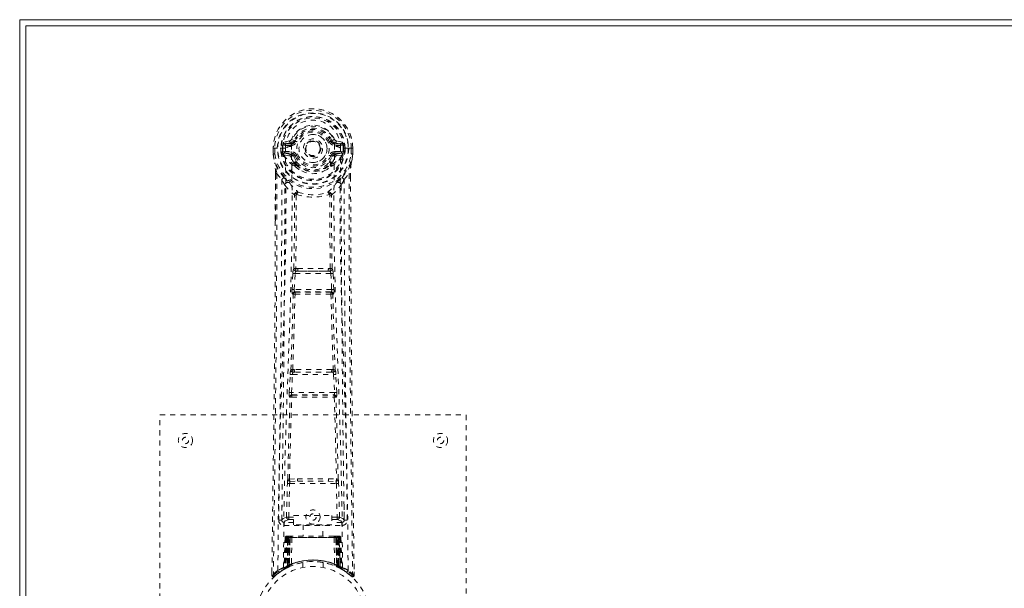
# Model space of a CAD drawing. Header units: inches. Extents: x 15.1 to 98.6, y 40.8 to 64.3.
# Tile 2 of 6: x 15.1 to 34.4, y 53.1 to 64.3. Entities that reach past the tile are written whole.
import ezdxf

# ---------------------------------------------------------------- set-up
doc = ezdxf.new("R2010")
doc.units = ezdxf.units.IN
doc.header["$MEASUREMENT"] = 0
doc.linetypes.add('SLD-Dashed', pattern=[0.075, 0.05, -0.025])
doc.linetypes.add('SLD-Solid', pattern=[0])

msp = doc.modelspace()

# ---------------------------------------------------------------- linework, layer by layer
at = {"color": 7, "linetype": 'SLD-Solid', "lineweight": 15}
for p, q in [((15.112, 64.264), (98.612, 64.264)), ((15.112, 40.764), (15.112, 64.264)), ((15.23, 64.146), (15.23, 40.882)), ((98.494, 64.146), (15.23, 64.146)), ((15.23, 64.146), (98.494, 64.146)), ((15.23, 40.882), (15.23, 64.146))]:
    msp.add_line(p, q, dxfattribs=at)
at = {"color": 7, "linetype": 'SLD-Dashed', "lineweight": 0}
for p, q in [((20.405, 61.889), (20.287, 61.865)), ((20.317, 61.829), (20.433, 61.85)), ((20.317, 61.829), (20.317, 61.799)), ((20.433, 61.829), (20.317, 61.829)), ((20.433, 61.799), (20.317, 61.799)), ((20.433, 61.85), (20.433, 61.829)), ((20.433, 61.799), (20.433, 61.829)), ((20.493, 61.893), (20.438, 61.916)), ((20.439, 61.783), (20.439, 61.785)), ((20.493, 61.893), (20.515, 61.884)), ((21.209, 61.884), (21.231, 61.893)), ((21.231, 61.893), (21.235, 61.885)), ((21.286, 61.785), (21.286, 61.783)), ((21.291, 61.85), (21.407, 61.829)), ((21.291, 61.85), (21.291, 61.829)), ((21.407, 61.829), (21.291, 61.829)), ((21.291, 61.799), (21.291, 61.829)), ((21.407, 61.799), (21.291, 61.799)), ((21.438, 61.865), (21.319, 61.889)), ((21.407, 61.799), (21.407, 61.829)), ((20.082, 61.748), (20.082, 61.631)), ((20.082, 61.631), (20.083, 61.627)), ((20.086, 61.748), (20.083, 61.748)), ((20.084, 61.749), (20.084, 61.631)), ((20.14, 61.747), (20.086, 61.748)), ((20.112, 61.746), (20.112, 61.631)), ((20.163, 61.747), (20.14, 61.747)), ((20.321, 61.747), (20.163, 61.747)), ((20.234, 61.674), (20.234, 61.745)), ((20.234, 61.674), (20.263, 61.675)), ((20.234, 61.674), (20.234, 61.674)), ((20.269, 61.745), (20.263, 61.745)), ((20.263, 61.745), (20.263, 61.675)), ((20.264, 61.675), (20.269, 61.656)), ((20.269, 61.666), (20.269, 61.745)), ((20.269, 61.656), (20.269, 61.666)), ((20.275, 61.63), (20.279, 61.625)), ((20.279, 61.625), (20.279, 61.624)), ((20.279, 61.625), (20.279, 61.625)), ((20.289, 61.614), (20.279, 61.625)), ((20.289, 61.614), (20.404, 61.593)), ((20.303, 61.677), (20.303, 61.647)), ((20.303, 61.677), (20.433, 61.677)), ((20.433, 61.622), (20.303, 61.647)), ((20.303, 61.647), (20.433, 61.647)), ((20.433, 61.677), (20.433, 61.647)), ((20.433, 61.622), (20.433, 61.647)), ((20.515, 61.593), (20.488, 61.581)), ((21.018, 61.746), (21.019, 61.738)), ((21.019, 61.738), (21.018, 61.722)), ((21.236, 61.581), (21.209, 61.593)), ((21.291, 61.677), (21.291, 61.647)), ((21.291, 61.677), (21.421, 61.677)), ((21.421, 61.647), (21.291, 61.622)), ((21.291, 61.622), (21.291, 61.647)), ((21.291, 61.647), (21.421, 61.647)), ((21.32, 61.593), (21.435, 61.614)), ((21.562, 61.747), (21.403, 61.747)), ((21.421, 61.647), (21.421, 61.677)), ((21.445, 61.625), (21.435, 61.614)), ((21.435, 61.614), (21.435, 61.614)), ((21.435, 61.614), (21.435, 61.614)), ((21.445, 61.625), (21.449, 61.63)), ((21.455, 61.745), (21.461, 61.745)), ((21.456, 61.666), (21.455, 61.745)), ((21.461, 61.675), (21.455, 61.656)), ((21.455, 61.656), (21.456, 61.666)), ((21.461, 61.675), (21.461, 61.745)), ((21.461, 61.675), (21.491, 61.674)), ((21.491, 61.745), (21.491, 61.674)), ((21.491, 61.745), (21.491, 61.745)), ((21.491, 61.674), (21.491, 61.674)), ((21.585, 61.747), (21.562, 61.747)), ((21.638, 61.748), (21.585, 61.747)), ((21.612, 61.631), (21.612, 61.746)), ((21.642, 61.748), (21.638, 61.748)), ((21.641, 61.631), (21.641, 61.749)), ((21.642, 61.748), (21.642, 61.631)), ((21.642, 61.627), (21.642, 61.631)), ((20.494, 61.432), (20.494, 61.45)), ((20.513, 61.386), (20.501, 61.403)), ((20.517, 61.456), (20.517, 61.437)), ((21.207, 61.437), (21.207, 61.456)), ((21.223, 61.403), (21.211, 61.386)), ((21.23, 61.432), (21.231, 61.45)), ((20.125, 61.247), (20.122, 60.322)), ((20.126, 60.322), (20.126, 61.246)), ((20.154, 61.245), (20.251, 61.13)), ((21.474, 61.13), (21.57, 61.245)), ((21.598, 61.193), (21.598, 61.246)), ((21.599, 61.247), (21.599, 61.193)), ((20.535, 60.828), (20.535, 60.827)), ((21.19, 60.827), (21.19, 60.828)), ((20.452, 58.974), (20.468, 59.292)), ((20.496, 58.972), (20.513, 59.289)), ((20.513, 59.289), (21.212, 59.289)), ((20.563, 59.388), (20.523, 59.387)), ((20.531, 59.334), (20.57, 59.334)), ((21.154, 59.334), (20.57, 59.334)), ((21.154, 59.334), (21.193, 59.334)), ((21.201, 59.387), (21.161, 59.388)), ((21.212, 59.289), (21.228, 58.972)), ((21.272, 58.974), (21.256, 59.292)), ((20.475, 58.88), (20.461, 58.884)), ((21.228, 58.972), (20.496, 58.972)), ((20.52, 58.922), (20.505, 58.927)), ((20.505, 58.927), (21.219, 58.927)), ((21.219, 58.927), (21.205, 58.922)), ((21.249, 58.88), (21.263, 58.884)), ((20.496, 57.403), (20.464, 57.403)), ((20.505, 57.352), (20.474, 57.351)), ((21.219, 57.352), (20.505, 57.352)), ((21.219, 57.352), (21.251, 57.351)), ((21.26, 57.403), (21.228, 57.403)), ((20.397, 56.956), (20.414, 57.309)), ((20.442, 56.954), (20.459, 57.307)), ((20.459, 57.307), (21.266, 57.307)), ((21.266, 57.307), (21.283, 56.954)), ((21.327, 56.956), (21.31, 57.309)), ((21.283, 56.954), (20.442, 56.954)), ((20.403, 56.866), (20.411, 56.863)), ((20.456, 56.906), (20.448, 56.909)), ((20.448, 56.909), (21.276, 56.909)), ((21.276, 56.909), (21.268, 56.906)), ((21.313, 56.863), (21.321, 56.866)), ((17.862, 48.514), (17.862, 56.514)), ((17.862, 56.514), (23.862, 56.514)), ((23.862, 56.514), (23.862, 48.514)), ((20.401, 55.257), (20.557, 55.263)), ((20.412, 55.212), (20.564, 55.215)), ((20.564, 55.215), (21.16, 55.215)), ((21.16, 55.215), (21.313, 55.212)), ((21.167, 55.263), (21.323, 55.257)), ((20.343, 54.511), (20.359, 55.173)), ((20.388, 54.511), (20.404, 55.171)), ((20.404, 55.171), (21.321, 55.171)), ((21.321, 55.171), (21.336, 54.511)), ((21.381, 54.511), (21.365, 55.173)), ((20.253, 54.744), (20.25, 54.457)), ((21.474, 54.457), (21.471, 54.744)), ((20.249, 54.454), (20.251, 54.446)), ((20.388, 54.466), (20.388, 54.511)), ((20.388, 54.511), (20.482, 54.511)), ((20.388, 54.466), (20.482, 54.466)), ((20.482, 54.542), (21.232, 54.542)), ((20.482, 54.362), (20.482, 54.542)), ((21.232, 54.542), (21.232, 54.362)), ((21.232, 54.511), (21.336, 54.511)), ((21.232, 54.466), (21.336, 54.466)), ((21.336, 54.466), (21.336, 54.511)), ((21.473, 54.446), (21.475, 54.454)), ((20.294, 54.409), (20.294, 54.348)), ((20.482, 54.409), (20.294, 54.409)), ((20.294, 54.348), (21.43, 54.348)), ((21.232, 54.362), (20.482, 54.362)), ((20.667, 54.362), (20.667, 54.139)), ((21.057, 54.139), (21.057, 54.362)), ((21.43, 54.409), (21.232, 54.409)), ((21.43, 54.348), (21.43, 54.409)), ((20.316, 54.11), (20.295, 53.505)), ((20.33, 54.11), (20.309, 53.513)), ((20.33, 54.11), (20.316, 54.11)), ((20.348, 54.11), (20.327, 53.523)), ((20.35, 54.114), (20.328, 53.52)), ((20.415, 54.11), (20.348, 54.11)), ((20.355, 54.11), (20.355, 53.553)), ((20.362, 54.11), (20.355, 54.11)), ((20.363, 54.139), (20.356, 54.139)), ((20.369, 54.139), (20.36, 54.139)), ((20.362, 54.11), (21.362, 54.11)), ((20.362, 53.557), (20.362, 54.11)), ((20.368, 53.56), (20.369, 54.11)), ((20.376, 54.139), (20.369, 54.139)), ((20.369, 54.11), (20.375, 54.11)), ((20.375, 54.11), (20.375, 53.563)), ((21.349, 54.11), (20.375, 54.11)), ((20.432, 54.139), (20.378, 54.139)), ((20.387, 54.11), (20.387, 53.568)), ((20.393, 54.11), (20.387, 54.11)), ((20.394, 54.139), (20.388, 54.139)), ((20.393, 54.11), (21.331, 54.11)), ((20.393, 53.571), (20.393, 54.11)), ((20.394, 54.139), (20.432, 54.139)), ((20.396, 53.559), (20.415, 54.11)), ((20.416, 54.11), (20.397, 53.559)), ((20.415, 54.11), (20.416, 54.11)), ((20.446, 54.11), (20.442, 53.589)), ((20.453, 54.139), (20.446, 54.139)), ((21.278, 54.11), (20.446, 54.11)), ((21.271, 54.139), (20.453, 54.139)), ((21.279, 54.139), (21.271, 54.139)), ((21.278, 54.11), (21.283, 53.589)), ((21.346, 54.139), (21.292, 54.139)), ((21.292, 54.139), (21.33, 54.139)), ((21.327, 53.559), (21.308, 54.11)), ((21.308, 54.11), (21.309, 54.11)), ((21.309, 54.11), (21.328, 53.559)), ((21.376, 54.11), (21.309, 54.11)), ((21.336, 54.139), (21.33, 54.139)), ((21.337, 54.11), (21.331, 54.11)), ((21.331, 54.11), (21.331, 53.571)), ((21.337, 53.568), (21.337, 54.11)), ((21.355, 54.139), (21.348, 54.139)), ((21.349, 53.563), (21.349, 54.11)), ((21.349, 54.11), (21.355, 54.11)), ((21.365, 54.139), (21.355, 54.139)), ((21.355, 54.11), (21.356, 53.56)), ((21.368, 54.139), (21.361, 54.139)), ((21.369, 54.11), (21.362, 54.11)), ((21.362, 54.11), (21.362, 53.557)), ((21.369, 53.553), (21.369, 54.11)), ((21.396, 53.52), (21.374, 54.114)), ((21.376, 54.11), (21.397, 53.523)), ((21.395, 54.11), (21.415, 53.513)), ((21.408, 54.11), (21.395, 54.11)), ((21.408, 54.11), (21.429, 53.505)), ((20.281, 53.48), (20.294, 53.488)), ((20.295, 53.505), (20.309, 53.513)), ((20.312, 53.498), (20.379, 53.533)), ((20.327, 53.523), (20.396, 53.559)), ((20.355, 53.553), (20.362, 53.557)), ((20.368, 53.527), (20.355, 53.553)), ((20.368, 53.527), (20.359, 53.523)), ((20.375, 53.563), (20.368, 53.56)), ((20.381, 53.534), (20.368, 53.56)), ((20.375, 53.531), (20.368, 53.527)), ((20.372, 53.53), (20.381, 53.534)), ((20.387, 53.537), (20.375, 53.563)), ((20.379, 53.533), (20.38, 53.533)), ((20.38, 53.533), (20.387, 53.537)), ((20.387, 53.568), (20.393, 53.571)), ((20.399, 53.542), (20.387, 53.568)), ((20.397, 53.559), (20.396, 53.559)), ((20.405, 53.545), (20.399, 53.542)), ((20.662, 53.622), (20.662, 53.525)), ((21.062, 53.525), (21.062, 53.622)), ((21.331, 53.571), (21.319, 53.545)), ((21.325, 53.542), (21.319, 53.545)), ((21.337, 53.568), (21.325, 53.542)), ((21.328, 53.559), (21.327, 53.559)), ((21.328, 53.559), (21.397, 53.523)), ((21.331, 53.571), (21.337, 53.568)), ((21.349, 53.563), (21.337, 53.537)), ((21.356, 53.56), (21.343, 53.534)), ((21.344, 53.533), (21.345, 53.533)), ((21.345, 53.533), (21.36, 53.525)), ((21.356, 53.56), (21.349, 53.563)), ((21.362, 53.557), (21.349, 53.531)), ((21.357, 53.527), (21.349, 53.531)), ((21.369, 53.553), (21.357, 53.527)), ((21.383, 53.514), (21.357, 53.527)), ((21.362, 53.557), (21.369, 53.553)), ((21.377, 53.516), (21.412, 53.498)), ((21.415, 53.513), (21.429, 53.505)), ((21.424, 53.492), (21.438, 53.485)), ((21.43, 53.488), (21.444, 53.48)), ((20.057, 53.44), (20.056, 53.373)), ((20.056, 53.44), (20.056, 53.373)), ((20.056, 53.373), (20.086, 53.372)), ((20.058, 53.436), (20.057, 53.373)), ((20.105, 53.352), (20.146, 53.385)), ((21.577, 53.386), (21.62, 53.351)), ((21.639, 53.372), (21.619, 53.35)), ((21.669, 53.373), (21.668, 53.44))]:
    msp.add_line(p, q, dxfattribs=at)
at = {"color": 7, "linetype": 'SLD-Dashed', "lineweight": 0, "flags": 128}
for points in [[(20.439, 61.785), (20.445, 61.861), (20.468, 61.936), (20.507, 62.004), (20.56, 62.064), (20.625, 62.113), (20.699, 62.149), (20.779, 62.171), (20.862, 62.178), (20.945, 62.171), (21.025, 62.149), (21.099, 62.113), (21.164, 62.064), (21.217, 62.004), (21.257, 61.936), (21.28, 61.861), (21.286, 61.785)], [(20.317, 61.799), (20.294, 61.804), (20.274, 61.817)], [(20.283, 53.522), (20.292, 54.567), (20.313, 55.609), (20.345, 56.649), (20.383, 57.685), (20.419, 58.716), (20.445, 59.743), (20.453, 60.765), (20.439, 61.782)], [(20.433, 61.85), (20.47, 61.864), (20.484, 61.877)], [(20.484, 61.877), (20.489, 61.885), (20.493, 61.893)], [(20.543, 61.872), (20.538, 61.874), (20.533, 61.876), (20.528, 61.878), (20.524, 61.88), (20.52, 61.882), (20.518, 61.883), (20.516, 61.883), (20.515, 61.884)], [(21.181, 61.872), (21.186, 61.874), (21.192, 61.876), (21.196, 61.878), (21.2, 61.88), (21.204, 61.882), (21.206, 61.883), (21.208, 61.883), (21.209, 61.884)], [(21.441, 53.522), (21.432, 54.567), (21.411, 55.61), (21.379, 56.65), (21.341, 57.685), (21.305, 58.716), (21.279, 59.743), (21.271, 60.765), (21.285, 61.782)], [(21.45, 61.817), (21.431, 61.804), (21.407, 61.799)], [(20.083, 61.748), (20.082, 61.748), (20.083, 61.747), (20.086, 61.747), (20.089, 61.747), (20.094, 61.746), (20.1, 61.746), (20.106, 61.746), (20.112, 61.746)], [(20.082, 61.631), (20.095, 61.534), (20.111, 61.458)], [(20.112, 61.631), (20.106, 61.631), (20.1, 61.631), (20.094, 61.631), (20.089, 61.631), (20.086, 61.631), (20.083, 61.631), (20.082, 61.631), (20.082, 61.631)], [(20.083, 61.627), (20.084, 61.627), (20.085, 61.628), (20.088, 61.628), (20.092, 61.629), (20.096, 61.629), (20.101, 61.63), (20.107, 61.631), (20.112, 61.631)], [(20.083, 61.627), (20.094, 61.537), (20.113, 61.447)], [(20.174, 53.466), (20.182, 54.513), (20.201, 55.558), (20.23, 56.6), (20.266, 57.638), (20.3, 58.672), (20.325, 59.702), (20.334, 60.727), (20.321, 61.747)], [(20.264, 61.675), (20.263, 61.675), (20.263, 61.675)], [(20.269, 61.666), (20.285, 61.674), (20.303, 61.677)], [(20.431, 61.57), (20.418, 61.587), (20.404, 61.593)], [(20.488, 61.581), (20.516, 61.518), (20.546, 61.468)], [(20.543, 61.604), (20.538, 61.602), (20.533, 61.6), (20.528, 61.598), (20.524, 61.596), (20.52, 61.595), (20.518, 61.594), (20.516, 61.593), (20.515, 61.593)], [(21.179, 61.468), (21.208, 61.518), (21.236, 61.581)], [(21.181, 61.604), (21.186, 61.602), (21.192, 61.6), (21.196, 61.598), (21.2, 61.596), (21.204, 61.595), (21.206, 61.594), (21.208, 61.593), (21.209, 61.593)], [(21.293, 61.57), (21.306, 61.587), (21.32, 61.593)], [(21.55, 53.466), (21.542, 54.513), (21.523, 55.558), (21.494, 56.6), (21.459, 57.638), (21.424, 58.672), (21.399, 59.702), (21.391, 60.727), (21.403, 61.747)], [(21.421, 61.677), (21.439, 61.674), (21.456, 61.666)], [(21.461, 61.745), (21.464, 61.745), (21.471, 61.745), (21.48, 61.745), (21.491, 61.745)], [(21.461, 61.675), (21.461, 61.675), (21.461, 61.675)], [(21.611, 61.447), (21.628, 61.527), (21.642, 61.627)], [(21.612, 61.746), (21.618, 61.746), (21.625, 61.746), (21.63, 61.746), (21.635, 61.747), (21.638, 61.747), (21.641, 61.747), (21.642, 61.748), (21.642, 61.748)], [(21.642, 61.631), (21.642, 61.631), (21.641, 61.631), (21.638, 61.631), (21.635, 61.631), (21.63, 61.631), (21.625, 61.631), (21.618, 61.631), (21.612, 61.631)], [(21.642, 61.627), (21.641, 61.627), (21.639, 61.628), (21.636, 61.628), (21.632, 61.629), (21.628, 61.629), (21.623, 61.63), (21.618, 61.631), (21.612, 61.631)], [(21.642, 61.631), (21.629, 61.534), (21.613, 61.458)], [(20.111, 61.458), (20.111, 61.452), (20.113, 61.447)], [(20.293, 61.169), (20.192, 61.293), (20.113, 61.447)], [(20.494, 61.45), (20.461, 61.503), (20.431, 61.57)], [(20.513, 61.386), (20.587, 61.328), (20.645, 61.298)], [(21.08, 61.298), (21.137, 61.328), (21.211, 61.386)], [(21.231, 61.45), (21.263, 61.503), (21.293, 61.57)], [(21.431, 61.169), (21.532, 61.293), (21.611, 61.447)], [(21.611, 61.447), (21.613, 61.452), (21.613, 61.458)], [(20.154, 61.245), (20.153, 59.78), (20.144, 58.308), (20.129, 56.86), (20.127, 56.639), (20.124, 56.409), (20.122, 56.206), (20.119, 56.007), (20.117, 55.792), (20.115, 55.642), (20.113, 55.485), (20.111, 55.329), (20.109, 55.211), (20.107, 55.071), (20.105, 54.909), (20.101, 54.577), (20.098, 54.372), (20.095, 54.118), (20.092, 53.856), (20.088, 53.608), (20.086, 53.372)], [(20.125, 61.247), (20.125, 61.247), (20.125, 61.246), (20.128, 61.246), (20.132, 61.246), (20.137, 61.245), (20.142, 61.245), (20.149, 61.245), (20.154, 61.245)], [(21.57, 61.245), (21.576, 61.245), (21.582, 61.245), (21.588, 61.245), (21.593, 61.246), (21.596, 61.246), (21.599, 61.246), (21.6, 61.247), (21.599, 61.247)], [(21.57, 61.245), (21.571, 59.781), (21.58, 58.308), (21.595, 56.86), (21.598, 56.613), (21.601, 56.355), (21.603, 56.14), (21.606, 55.911), (21.609, 55.66), (21.613, 55.389), (21.616, 55.171), (21.619, 54.909), (21.623, 54.585), (21.626, 54.374), (21.629, 54.116), (21.633, 53.854), (21.636, 53.606), (21.639, 53.372)], [(21.599, 61.193), (21.608, 58.623), (21.635, 55.998), (21.669, 53.373)], [(20.251, 61.13), (20.25, 60.61), (20.249, 60.077), (20.246, 59.531), (20.242, 59.016), (20.238, 58.486), (20.233, 57.935), (20.228, 57.445), (20.225, 57.188), (20.221, 56.915), (20.218, 56.627), (20.214, 56.322), (20.21, 56.047), (20.207, 55.806), (20.205, 55.615), (20.202, 55.401), (20.199, 55.159), (20.196, 54.934), (20.193, 54.742), (20.191, 54.582), (20.189, 54.454)], [(20.31, 61.017), (20.396, 60.916), (20.497, 60.828)], [(20.388, 61.081), (20.397, 61.072), (20.403, 61.065)], [(21.228, 60.828), (21.328, 60.916), (21.414, 61.017)], [(21.321, 61.065), (21.327, 61.072), (21.336, 61.081)], [(21.535, 54.454), (21.533, 54.59), (21.531, 54.762), (21.528, 54.971), (21.525, 55.216), (21.521, 55.466), (21.519, 55.685), (21.517, 55.839), (21.515, 55.976), (21.513, 56.098), (21.511, 56.253), (21.509, 56.416), (21.507, 56.572), (21.497, 57.386), (21.489, 58.204), (21.481, 59.177), (21.475, 60.166), (21.474, 61.13)], [(20.487, 59.381), (20.498, 60.101), (20.499, 60.82)], [(20.545, 60.839), (20.539, 60.847), (20.533, 60.854), (20.525, 60.857), (20.517, 60.857), (20.509, 60.853), (20.503, 60.847), (20.499, 60.838), (20.497, 60.828)], [(20.535, 60.827), (20.533, 60.108), (20.523, 59.387)], [(21.228, 60.828), (21.226, 60.838), (21.221, 60.847), (21.215, 60.853), (21.207, 60.857), (21.199, 60.857), (21.192, 60.854), (21.185, 60.847), (21.18, 60.839)], [(21.201, 59.387), (21.191, 60.108), (21.19, 60.827)], [(21.237, 59.381), (21.227, 60.101), (21.225, 60.82)], [(20.122, 60.322), (20.117, 58.623), (20.089, 55.998), (20.056, 53.44)], [(20.468, 59.292), (20.473, 59.291), (20.484, 59.291), (20.498, 59.29), (20.513, 59.289)], [(20.531, 59.334), (20.53, 59.333), (20.528, 59.332), (20.525, 59.329), (20.52, 59.319), (20.515, 59.306), (20.513, 59.289)], [(20.563, 59.388), (20.862, 59.389), (21.161, 59.388)], [(20.57, 59.334), (20.862, 59.335), (21.154, 59.334)], [(21.212, 59.289), (21.226, 59.29), (21.24, 59.291), (21.251, 59.291), (21.256, 59.292)], [(20.429, 57.398), (20.454, 58.14), (20.475, 58.88)], [(20.452, 58.974), (20.457, 58.974), (20.467, 58.973), (20.481, 58.973), (20.496, 58.972)], [(20.464, 57.403), (20.489, 58.145), (20.511, 58.886)], [(20.505, 58.927), (20.501, 58.931), (20.497, 58.941), (20.496, 58.947), (20.496, 58.955), (20.496, 58.963), (20.496, 58.972)], [(21.213, 58.886), (21.235, 58.145), (21.26, 57.403)], [(21.228, 58.972), (21.229, 58.963), (21.229, 58.955), (21.228, 58.947), (21.227, 58.941), (21.224, 58.931), (21.219, 58.927)], [(21.228, 58.972), (21.243, 58.973), (21.257, 58.973), (21.267, 58.974), (21.272, 58.974)], [(21.295, 57.398), (21.271, 58.14), (21.249, 58.88)], [(20.414, 57.309), (20.416, 57.341), (20.417, 57.343)], [(21.31, 57.309), (21.308, 57.341), (21.308, 57.343)], [(20.414, 57.309), (20.419, 57.309), (20.429, 57.308), (20.443, 57.308), (20.459, 57.307)], [(21.266, 57.307), (21.281, 57.308), (21.295, 57.308), (21.306, 57.309), (21.31, 57.309)], [(20.397, 56.956), (20.402, 56.956), (20.412, 56.956), (20.426, 56.955), (20.442, 56.954)], [(21.283, 56.954), (21.298, 56.955), (21.312, 56.956), (21.323, 56.956), (21.327, 56.956)], [(20.367, 55.255), (20.387, 56.06), (20.411, 56.863)], [(20.401, 55.257), (20.421, 56.063), (20.446, 56.867)], [(21.279, 56.867), (21.303, 56.063), (21.323, 55.257)], [(21.357, 55.255), (21.337, 56.06), (21.313, 56.863)], [(20.557, 55.263), (20.862, 55.263), (21.167, 55.263)], [(20.564, 55.215), (20.862, 55.215), (21.16, 55.215)], [(20.359, 55.173), (20.363, 55.173), (20.374, 55.172), (20.388, 55.172), (20.404, 55.171)], [(21.321, 55.171), (21.336, 55.172), (21.35, 55.172), (21.361, 55.173), (21.365, 55.173)], [(20.343, 54.511), (20.274, 54.483), (20.249, 54.454)], [(20.294, 54.409), (20.319, 54.437), (20.388, 54.466)], [(20.343, 54.511), (20.348, 54.511), (20.358, 54.511), (20.372, 54.511), (20.388, 54.511)], [(21.336, 54.511), (21.352, 54.511), (21.366, 54.511), (21.376, 54.511), (21.381, 54.511)], [(21.336, 54.466), (21.405, 54.437), (21.43, 54.409)], [(21.475, 54.454), (21.45, 54.483), (21.381, 54.511)], [(20.316, 54.11), (20.319, 54.11), (20.327, 54.11), (20.34, 54.11), (20.355, 54.11)], [(20.369, 54.11), (20.354, 54.11), (20.342, 54.11), (20.333, 54.11), (20.33, 54.11)], [(20.348, 54.11), (20.348, 54.11), (20.35, 54.11), (20.353, 54.11), (20.358, 54.11), (20.364, 54.11), (20.371, 54.11), (20.379, 54.11), (20.387, 54.11)], [(20.446, 54.11), (20.435, 54.11), (20.426, 54.11), (20.419, 54.11), (20.416, 54.11)], [(21.308, 54.11), (21.305, 54.11), (21.299, 54.11), (21.289, 54.11), (21.278, 54.11)], [(21.337, 54.11), (21.345, 54.11), (21.353, 54.11), (21.36, 54.11), (21.366, 54.11), (21.371, 54.11), (21.374, 54.11), (21.376, 54.11), (21.376, 54.11)], [(21.347, 54.139), (21.347, 54.139), (21.345, 54.139)], [(21.395, 54.11), (21.391, 54.11), (21.383, 54.11), (21.37, 54.11), (21.355, 54.11)], [(21.369, 54.11), (21.384, 54.11), (21.397, 54.11), (21.405, 54.11), (21.408, 54.11)], [(21.376, 54.11), (21.375, 54.117), (21.375, 54.119)], [(20.362, 53.557), (20.367, 53.547), (20.371, 53.538), (20.374, 53.533), (20.375, 53.531)], [(20.393, 53.571), (20.398, 53.561), (20.402, 53.552), (20.404, 53.547), (20.405, 53.545)], [(21.06, 53.622), (21.061, 53.621), (21.043, 53.624), (21.005, 53.63), (20.951, 53.636), (20.886, 53.639), (20.862, 53.639)], [(21.398, 53.516), (21.397, 53.522), (21.397, 53.524)], [(21.435, 53.487), (21.429, 53.499), (21.424, 53.512)], [(20.059, 53.373), (20.06, 53.365), (20.064, 53.358), (20.069, 53.351), (20.075, 53.346), (20.082, 53.343), (20.09, 53.343), (20.097, 53.345), (20.103, 53.349)], [(20.106, 53.35), (20.138, 53.379), (20.146, 53.385)], [(21.62, 53.353), (21.627, 53.349), (21.635, 53.346), (21.644, 53.346), (21.652, 53.347), (21.658, 53.351), (21.664, 53.356), (21.667, 53.363), (21.668, 53.37)], [(21.669, 53.373), (21.668, 53.373), (21.666, 53.373), (21.66, 53.372), (21.65, 53.373), (21.644, 53.373), (21.639, 53.372)]]:
    msp.add_lwpolyline(points, dxfattribs=at)
at = {"color": 7, "linetype": 'SLD-Dashed', "lineweight": 0}
for centre, radius in [((20.862, 61.738), 0.7), ((20.862, 61.738), 0.69), ((20.862, 61.738), 0.623), ((20.862, 61.738), 0.32), ((20.862, 61.738), 0.275), ((20.862, 61.738), 0.188), ((20.862, 61.738), 0.156), ((20.862, 61.738), 0.142), ((20.862, 61.738), 0.139), ((20.862, 61.738), 0.138), ((18.362, 56.014), 0.14), ((18.362, 56.014), 0.0625), ((23.362, 56.014), 0.14), ((23.362, 56.014), 0.0625), ((20.862, 54.514), 0.14), ((20.862, 54.514), 0.0625), ((20.862, 52.514), 1.125), ((20.862, 52.514), 1.03)]:
    msp.add_circle(centre, radius, dxfattribs=at)
for centre, radius, start, end in [((20.862, 61.738), 0.78, 0, 179.3038), ((20.862, 61.738), 0.78, 0.7166, 179.2834), ((20.862, 61.738), 0.75, 0.5684, 179.4316), ((20.862, 61.738), 0.629, 0.6527, 179.3473), ((20.862, 61.738), 0.599, 0.6527, 179.3473), ((20.862, 61.753), 0.541, 359.3501, 180.6499), ((20.862, 61.738), 0.459, 22.774, 157.226), ((20.862, 61.738), 0.4, 22.774, 157.226), ((20.862, 61.738), 0.376, 22.774, 157.226), ((20.862, 61.738), 0.346, 22.7741, 157.2259), ((20.862, 61.738), 0.275, 90.0001, 269.9999), ((20.862, 61.738), 0.275, 270.0001, 89.9999), ((20.862, 61.738), 0.593, 172.3909, 179.3289), ((20.478, 61.789), 0.206, 158.337, 172.3466), ((20.316, 61.859), 0.0299, 167.8899, 271.9542), ((20.44, 61.56), 0.221, 90.3096, 122.5199), ((20.434, 61.88), 0.0301, 162.3495, 268.5791), ((20.397, 61.933), 0.0454, 281.2507, 337.5723), ((20.433, 61.918), 0.089, 270, 337.226), ((20.433, 61.918), 0.119, 270.0008, 337.2268), ((21.291, 61.918), 0.119, 202.7739, 269.9997), ((21.291, 61.918), 0.089, 202.774, 270), ((21.83, 60.543), 1.477, 111.6226, 113.9239), ((21.297, 61.921), 0.0715, 209.6282, 265.209), ((21.328, 61.933), 0.0454, 202.489, 258.688), ((21.28, 61.55), 0.233, 58.0369, 88.5936), ((21.29, 61.88), 0.0301, 271.4225, 17.6489), ((21.408, 61.859), 0.0299, 268.0482, 12.1078), ((21.246, 61.789), 0.206, 7.6598, 21.6566), ((20.862, 61.738), 0.593, 0.6711, 7.6091), ((20.112, 61.631), 0.03, 180.0028, 185.051), ((20.862, 61.738), 0.787, 188.0937, 351.9063), ((20.862, 61.738), 0.758, 188.0937, 351.9063), ((20.26, 62.795), 1.05, 268.5402, 270.1578), ((20.862, 61.738), 0.632, 185.8274, 354.1726), ((20.862, 61.738), 0.602, 186.0327, 353.9673), ((20.355, 61.663), 0.0863, 184.5611, 202.7022), ((20.303, 61.616), 0.0306, 89.067, 154.5786), ((20.732, 61.834), 0.499, 204.8893, 243.9929), ((20.67, 61.836), 0.441, 210.2266, 246.4268), ((20.434, 61.592), 0.0299, 91.0999, 178.7717), ((20.462, 61.565), 0.031, 31.5718, 169.9009), ((20.433, 61.558), 0.119, 22.7743, 89.999), ((20.433, 61.558), 0.089, 22.774, 90), ((20.428, 61.558), 0.0649, 21.318, 85.0779), ((20.862, 61.738), 0.376, 202.774, 337.226), ((20.862, 61.738), 0.346, 202.7737, 337.2263), ((20.862, 61.738), 0.156, 245.2931, 290.0155), ((21.291, 61.558), 0.119, 90.0006, 157.225), ((21.291, 61.558), 0.089, 90, 157.226), ((20.998, 61.829), 0.492, 295.7072, 335.4808), ((21.054, 61.836), 0.441, 293.5933, 329.7436), ((21.296, 61.558), 0.0649, 94.9221, 158.682), ((21.262, 61.565), 0.031, 10.1777, 148.3487), ((21.29, 61.592), 0.0299, 1.1697, 88.9541), ((21.421, 61.616), 0.0306, 25.4289, 90.9255), ((21.34, 61.67), 0.116, 339.6376, 353.1087), ((18.938, 61.276), 1.187, 358.5706, 8.7912), ((16.64, 60.629), 3.568, 9.9427, 13.2523), ((20.524, 61.447), 0.0305, 44.5485, 174.2849), ((20.516, 61.41), 0.0459, 88.3076, 118.8642), ((20.516, 61.392), 0.046, 88.2957, 118.8062), ((20.539, 61.428), 0.0449, 175.0918, 213.9402), ((20.552, 61.382), 0.0396, 127.1317, 174.8145), ((20.544, 61.434), 0.0347, 87.2653, 140.6041), ((20.862, 61.75), 0.453, 220.451, 319.549), ((20.55, 61.439), 0.033, 181.8711, 228.3883), ((20.862, 61.778), 0.494, 227.4885, 312.5115), ((20.862, 61.731), 0.411, 219.7061, 320.2939), ((21.2, 61.447), 0.0305, 5.7213, 135.4453), ((21.18, 61.434), 0.0348, 39.4014, 92.7292), ((21.174, 61.439), 0.033, 311.6125, 358.1187), ((21.172, 61.382), 0.0396, 5.1697, 52.8768), ((21.208, 61.41), 0.0459, 61.1358, 91.6924), ((21.208, 61.392), 0.046, 61.1956, 91.7052), ((21.186, 61.428), 0.0448, 326.2138, 4.9474), ((25.083, 60.629), 3.567, 166.7474, 170.0575), ((22.786, 61.276), 1.187, 171.2124, 181.427), ((20.862, 61.718), 0.473, 242.6133, 297.3867), ((-479.202, 62.335), 499.514, 359.09606, 359.84883), ((20.584, 60.811), 0.461, 129.1746, 136.3333), ((15.533, 58.586), 5.36, 26.9679, 28.3323), ((21.845, 62.749), 2.215, 225.51, 228.866), ((20.371, 61.014), 0.0608, 58.0021, 177.4264), ((21.134, 61.578), 0.893, 214.9905, 231.1462), ((20.59, 61.577), 0.893, 308.8518, 325.0115), ((21.354, 61.014), 0.0608, 2.5707, 122.0031), ((19.879, 62.748), 2.214, 311.1344, 314.491), ((26.167, 58.598), 5.333, 151.6633, 153.0346), ((520.983, 62.335), 499.571, 180.15123, 180.90392), ((21.14, 60.811), 0.461, 43.6692, 50.8209), ((20.557, 60.824), 0.0608, 73.776, 175.9532), ((20.485, 60.821), 0.0133, 356.8195, 33.9395), ((20.531, 60.757), 0.0709, 87.2885, 117.2764), ((20.547, 60.826), 0.0128, 102.3341, 173.3646), ((20.616, 60.822), 0.0738, 124.9771, 166.7611), ((20.862, 61.751), 0.966, 250.819, 289.1817), ((20.862, 61.676), 0.844, 250.0602, 289.9398), ((21.167, 60.824), 0.0608, 4.0453, 106.2238), ((21.108, 60.822), 0.0738, 13.2447, 55.0171), ((21.177, 60.826), 0.0128, 6.6074, 77.6879), ((21.193, 60.757), 0.0708, 62.7156, 92.7195), ((21.239, 60.821), 0.0134, 146.1203, 183.26), ((20.649, 59.3), 0.181, 153.5366, 182.776), ((20.517, 59.314), 0.0735, 85.5169, 114.1447), ((20.533, 59.38), 0.0457, 178.2705, 268.1486), ((20.626, 59.376), 0.104, 173.8561, 204.0365), ((20.663, 59.374), 0.101, 172.2343, 203.4717), ((21.062, 59.374), 0.101, 336.5246, 7.7644), ((21.098, 59.376), 0.104, 335.9736, 6.1337), ((21.191, 59.38), 0.0457, 271.8513, 1.7327), ((21.154, 59.291), 0.0575, 357.829, 47.5815), ((21.207, 59.314), 0.073, 65.747, 94.5952), ((21.075, 59.3), 0.181, 357.2194, 26.4675), ((20.612, 58.945), 0.163, 169.7831, 201.8695), ((20.506, 58.882), 0.0451, 90.8622, 176.7726), ((20.52, 58.877), 0.0451, 90.8969, 176.6068), ((20.505, 58.811), 0.0749, 85.0995, 112.9436), ((20.568, 58.891), 0.0574, 147.5055, 185.9262), ((20.862, 96.251), 37.367, 269.4615, 270.5382), ((20.862, 91.517), 32.597, 269.3981, 270.6019), ((21.204, 58.877), 0.0451, 3.3957, 89.1006), ((21.156, 58.891), 0.0579, 354.2292, 32.3391), ((21.22, 58.811), 0.0751, 67.0788, 94.8862), ((21.218, 58.882), 0.0451, 3.2274, 89.1378), ((21.112, 58.945), 0.163, 338.1238, 10.2237), ((20.553, 57.342), 0.136, 155.3339, 179.2504), ((20.456, 57.319), 0.0843, 84.8699, 108.7999), ((20.474, 57.397), 0.0448, 177.936, 222.9039), ((20.473, 57.394), 0.0425, 220.4666, 270.3968), ((20.527, 57.309), 0.068, 141.1098, 181.628), ((20.55, 57.393), 0.0869, 173.46, 208.3396), ((20.577, 57.391), 0.0814, 171.2403, 208.6961), ((20.862, 24.612), 32.793, 89.3607, 90.6393), ((20.862, 23.998), 33.356, 89.387, 90.613), ((21.148, 57.391), 0.0814, 331.3095, 8.7493), ((21.174, 57.393), 0.0867, 331.6279, 6.5731), ((21.25, 57.397), 0.0456, 271.2543, 1.8257), ((21.198, 57.309), 0.068, 358.3639, 38.9027), ((21.268, 57.319), 0.0837, 71.1167, 95.2147), ((21.172, 57.342), 0.136, 0.7116, 24.7137), ((20.603, 56.926), 0.209, 171.5834, 196.4965), ((20.496, 56.939), 0.0563, 164.2662, 211.7609), ((21.228, 56.939), 0.0563, 328.2391, 15.7397), ((21.121, 56.926), 0.209, 343.5058, 8.4144), ((20.448, 56.864), 0.0451, 90.5925, 177.0803), ((20.456, 56.861), 0.0451, 90.622, 177.0118), ((20.438, 56.776), 0.0908, 85.1432, 107.0296), ((20.5, 56.873), 0.0546, 143.5255, 186.9855), ((20.862, 93.518), 36.654, 269.349, 270.6509), ((20.862, 89.72), 32.817, 269.2909, 270.7091), ((21.268, 56.861), 0.0451, 2.9889, 89.3804), ((21.224, 56.873), 0.055, 353.1632, 36.3322), ((21.276, 56.864), 0.0451, 2.918, 89.4062), ((21.286, 56.776), 0.091, 73.0005, 94.8416), ((20.76, 55.172), 0.401, 168.1482, 179.9207), ((20.393, 55.118), 0.139, 86.8563, 100.6205), ((20.413, 55.258), 0.0456, 184.1727, 268.2467), ((20.511, 55.26), 0.111, 181.7889, 205.6573), ((20.509, 55.172), 0.105, 157.5281, 180.3653), ((20.645, 55.251), 0.0888, 172.361, 204.3943), ((21.079, 55.251), 0.0889, 335.6063, 7.633), ((21.214, 55.26), 0.109, 334.2129, 358.3466), ((21.311, 55.258), 0.0456, 271.7529, 355.8285), ((21.215, 55.172), 0.105, 359.6355, 22.4648), ((21.331, 55.116), 0.141, 79.4676, 93.0581), ((20.964, 55.172), 0.401, 0.0761, 11.8386), ((20.225, 56.049), 1.595, 268.7142, 270.8689), ((20.294, 54.453), 0.105, 179.2621, 269.9952), ((20.293, 54.451), 0.0423, 186.5671, 271.9627), ((20.388, 54.511), 0.0451, 179.0346, 269.5707), ((21.336, 54.511), 0.0451, 270.43, 0.9022), ((21.43, 54.453), 0.105, 270.0048, 0.7379), ((21.431, 54.451), 0.0423, 268.0421, 353.4282), ((21.499, 56.052), 1.598, 269.1331, 271.2838), ((20.346, 54.109), 0.03, 90.004, 178.0066), ((20.377, 54.066), 0.0742, 106.736, 144.0554), ((20.36, 54.109), 0.03, 90.0325, 178.0274), ((20.374, 53.974), 0.163, 91.7051, 100.6258), ((20.378, 54.109), 0.03, 90.0637, 178.0681), ((20.383, 54.104), 0.0356, 82.0649, 170.2959), ((20.779, 54.117), 0.416, 176.9854, 180.9716), ((20.97, 54.116), 0.601, 178.0005, 180.5756), ((20.802, 54.117), 0.427, 177.0657, 180.9562), ((20.833, 54.117), 0.446, 177.1813, 180.9057), ((20.839, 54.117), 0.446, 177.1812, 180.9057), ((20.445, 54.109), 0.0299, 90.1839, 178.2045), ((20.446, 54.109), 0.0299, 90.1884, 178.2045), ((20.482, 54.116), 0.0369, 141.8702, 189.6602), ((21.243, 54.117), 0.0354, 349.2724, 39.2059), ((21.278, 54.109), 0.0299, 1.7955, 89.8161), ((21.279, 54.109), 0.0299, 1.798, 89.8135), ((20.884, 54.117), 0.447, 359.0873, 2.7979), ((20.891, 54.117), 0.446, 359.0943, 2.8187), ((21.346, 54.109), 0.03, 1.9319, 89.9363), ((20.921, 54.117), 0.428, 359.0512, 2.9268), ((20.77, 54.116), 0.585, 359.3952, 2.0387), ((21.35, 53.971), 0.166, 79.5978, 88.3417), ((20.949, 54.117), 0.413, 359.0175, 3.0348), ((21.365, 54.109), 0.03, 1.9636, 89.972), ((21.347, 54.066), 0.0742, 35.9469, 73.2617), ((21.378, 54.109), 0.03, 2.0005, 89.9933), ((20.862, 52.514), 1.158, 47.8706, 132.1289), ((20.862, 52.482), 1.19, 60.8884, 119.1116), ((20.862, 52.515), 1.155, 64.3786, 115.6214), ((20.862, 52.515), 1.155, 65.0795, 114.9205), ((20.862, 52.515), 1.155, 66.0603, 113.9397), ((20.862, 52.551), 1.12, 67.9468, 112.0532), ((20.85, 52.275), 1.369, 114.4304, 119.5504), ((20.862, 52.514), 1.127, 119.5103, 124.6488), ((20.265, 53.506), 0.03, 301.045, 358.0131), ((20.324, 53.534), 0.0429, 196.9799, 245.8308), ((20.279, 53.514), 0.0299, 300.276, 358.0885), ((20.851, 52.534), 1.105, 118.6368, 120.2599), ((20.844, 52.89), 0.824, 126.3724, 131.7311), ((20.862, 52.514), 1.127, 60.489, 119.5111), ((20.837, 52.903), 0.807, 125.4833, 130.8762), ((20.312, 53.656), 0.138, 269.4167, 293.4597), ((20.866, 52.506), 1.136, 114.2831, 119.1758), ((20.299, 53.523), 0.0273, 297.6493, 2.3018), ((20.298, 53.524), 0.0299, 299.2235, 358.1937), ((20.841, 52.902), 0.806, 124.3192, 129.6148), ((20.366, 53.56), 0.0297, 295.4888, 358.5088), ((20.367, 53.56), 0.0297, 295.4316, 358.5214), ((20.817, 52.964), 0.729, 120.9986, 125.2176), ((20.412, 53.571), 0.0345, 344.8465, 31.0176), ((21.312, 53.571), 0.0346, 148.9927, 195.1332), ((20.906, 52.962), 0.731, 54.7881, 58.9957), ((20.867, 52.525), 1.116, 60.7782, 65.7616), ((21.357, 53.56), 0.0297, 181.4718, 244.5753), ((21.358, 53.56), 0.0297, 181.4717, 244.5306), ((20.883, 52.902), 0.806, 50.3862, 55.682), ((20.863, 52.516), 1.126, 59.7354, 64.7301), ((20.883, 52.897), 0.815, 49.1497, 54.4908), ((20.852, 52.493), 1.153, 59.9604, 64.0347), ((20.881, 52.89), 0.824, 48.2692, 53.6272), ((21.427, 53.524), 0.0299, 181.8046, 240.7703), ((21.427, 53.524), 0.03, 196.8852, 241.2768), ((21.445, 53.514), 0.0299, 181.9023, 239.7251), ((21.4, 53.534), 0.0429, 294.1648, 343.0302), ((20.862, 52.514), 1.127, 55.3506, 60.49), ((21.479, 53.542), 0.0714, 211.6414, 238.9222), ((21.459, 53.506), 0.03, 181.9777, 238.9561), ((20.881, 52.546), 1.09, 58.9419, 59.8546), ((20.875, 52.275), 1.37, 60.4508, 65.5696), ((20.862, 52.473), 1.208, 124.6677, 131.8417), ((20.086, 53.372), 0.03, 179.278, 312.1384), ((20.156, 53.416), 0.0825, 211.7745, 232.6805), ((20.858, 52.52), 1.12, 124.6288, 132.0864), ((20.204, 53.466), 0.03, 180.1681, 304.0697), ((21.52, 53.466), 0.03, 235.9342, 359.8281), ((20.864, 52.517), 1.124, 47.908, 55.3627), ((20.86, 52.469), 1.213, 48.175, 55.3207), ((21.639, 53.372), 0.03, 227.8633, 0.7204)]:
    msp.add_arc(centre, radius, start, end, dxfattribs=at)

doc.saveas('drawing.dxf')
